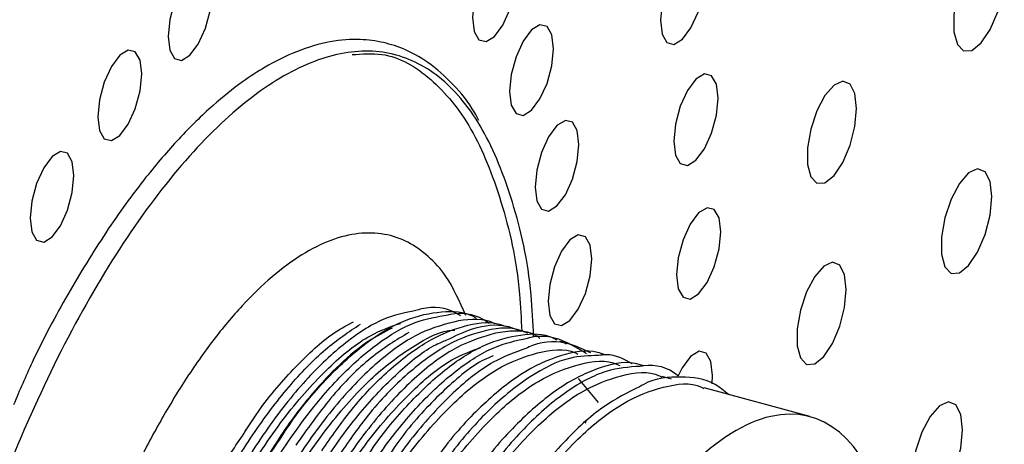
# Paper-space layout '_Trimétrica' of a CAD drawing. Header units: inches. Extents: x -0.7 to 5.4, y -6.5 to 5.
# Tile 6 of 9: x 2.405 to 4.038, y -0.354 to 0.351. Entities that reach past the tile are written whole.
import ezdxf

# ---------------------------------------------------------------- set-up
doc = ezdxf.new("R2010")
doc.units = ezdxf.units.IN
doc.header["$MEASUREMENT"] = 0

psp = doc.layouts.new('_Trimétrica')

# ---------------------------------------------------------------- linework, layer by layer
at = {"color": 7, "linetype": 'Continuous', "lineweight": 25}
for p, q in [((3.2643, -0.1749), (3.2679, -0.178)), ((3.3648, -0.284), (3.3318, -0.2447)), ((3.486, -0.2453), (3.4706, -0.2411)), ((3.7156, -0.3077), (3.5402, -0.26)), ((2.7801, -0.3294), (2.7785, -0.3317))]:
    psp.add_line(p, q, dxfattribs=at)
at = {"color": 7, "linetype": 'Continuous', "lineweight": 25, "flags": 128}
for points in [[(3.2289, 0.425), (3.2261, 0.4478), (3.2183, 0.4617), (3.2065, 0.4647), (3.1926, 0.4562), (3.1787, 0.4376), (3.1669, 0.4116), (3.159, 0.3823), (3.1563, 0.3541), (3.159, 0.3313), (3.1669, 0.3173), (3.1787, 0.3144), (3.1926, 0.3228), (3.2065, 0.3415), (3.2183, 0.3674), (3.2261, 0.3967), (3.2289, 0.425)], [(3.5409, 0.4213), (3.5381, 0.4443), (3.5301, 0.4584), (3.5183, 0.4614), (3.5043, 0.4528), (3.4902, 0.434), (3.4784, 0.4078), (3.4704, 0.3783), (3.4676, 0.3498), (3.4704, 0.3268), (3.4784, 0.3127), (3.4902, 0.3098), (3.5043, 0.3183), (3.5183, 0.3371), (3.5301, 0.3633), (3.5381, 0.3928), (3.5409, 0.4213)], [(4.0378, 0.4264), (4.035, 0.4516), (4.0268, 0.4678), (4.0145, 0.4729), (3.9996, 0.4661), (3.9842, 0.4485), (3.9704, 0.4223), (3.96, 0.3912), (3.9544, 0.3592), (3.9544, 0.3308), (3.96, 0.3098), (3.9704, 0.299), (3.9842, 0.2998), (3.9996, 0.3123), (4.0145, 0.3345), (4.0268, 0.3637), (4.035, 0.3958), (4.0378, 0.4264)], [(2.724, 0.3939), (2.7213, 0.4167), (2.7134, 0.4307), (2.7016, 0.4337), (2.6877, 0.4252), (2.6738, 0.4065), (2.662, 0.3806), (2.6542, 0.3513), (2.6514, 0.3231), (2.6542, 0.3002), (2.662, 0.2863), (2.6738, 0.2833), (2.6877, 0.2918), (2.7016, 0.3104), (2.7134, 0.3364), (2.7213, 0.3657), (2.724, 0.3939)], [(3.2903, 0.3026), (3.2876, 0.3255), (3.2797, 0.3394), (3.2679, 0.3424), (3.254, 0.3339), (3.2401, 0.3153), (3.2284, 0.2893), (3.2205, 0.26), (3.2177, 0.2318), (3.2205, 0.2089), (3.2284, 0.195), (3.2401, 0.192), (3.254, 0.2005), (3.2679, 0.2192), (3.2797, 0.2451), (3.2876, 0.2744), (3.2903, 0.3026)], [(2.6078, 0.2607), (2.605, 0.2835), (2.5971, 0.2975), (2.5854, 0.3004), (2.5715, 0.2919), (2.5576, 0.2733), (2.5458, 0.2473), (2.5379, 0.218), (2.5352, 0.1898), (2.5379, 0.167), (2.5458, 0.153), (2.5576, 0.1501), (2.5715, 0.1586), (2.5854, 0.1772), (2.5971, 0.2031), (2.605, 0.2325), (2.6078, 0.2607)], [(3.5632, 0.2206), (3.5605, 0.2436), (3.5525, 0.2577), (3.5406, 0.2607), (3.5266, 0.2521), (3.5126, 0.2333), (3.5007, 0.2071), (3.4928, 0.1776), (3.49, 0.1491), (3.4928, 0.1261), (3.5007, 0.1121), (3.5126, 0.1091), (3.5266, 0.1176), (3.5406, 0.1364), (3.5525, 0.1626), (3.5605, 0.1921), (3.5632, 0.2206)], [(3.7927, 0.2036), (3.7899, 0.2281), (3.782, 0.2439), (3.77, 0.2488), (3.7555, 0.2423), (3.7405, 0.2251), (3.727, 0.1996), (3.7168, 0.1692), (3.7114, 0.1381), (3.7114, 0.1104), (3.7168, 0.0899), (3.727, 0.0794), (3.7405, 0.0802), (3.7555, 0.0923), (3.77, 0.114), (3.782, 0.1424), (3.7899, 0.1737), (3.7927, 0.2036)], [(3.3325, 0.1439), (3.3298, 0.1667), (3.3219, 0.1806), (3.3101, 0.1836), (3.2962, 0.1751), (3.2823, 0.1565), (3.2705, 0.1305), (3.2627, 0.1012), (3.2599, 0.073), (3.2627, 0.0502), (3.2705, 0.0362), (3.2823, 0.0333), (3.2962, 0.0417), (3.3101, 0.0604), (3.3219, 0.0863), (3.3298, 0.1156), (3.3325, 0.1439)], [(2.4955, 0.0924), (2.4927, 0.1152), (2.4849, 0.1292), (2.4731, 0.1321), (2.4592, 0.1236), (2.4453, 0.105), (2.4335, 0.0791), (2.4256, 0.0497), (2.4229, 0.0215), (2.4256, -0.0013), (2.4335, -0.0152), (2.4453, -0.0182), (2.4592, -0.0097), (2.4731, 0.0089), (2.4849, 0.0349), (2.4927, 0.0642), (2.4955, 0.0924)], [(4.0169, 0.0572), (4.0141, 0.0823), (4.0059, 0.0985), (3.9936, 0.1036), (3.9787, 0.0969), (3.9633, 0.0792), (3.9495, 0.053), (3.9391, 0.0219), (3.9335, -0.01), (3.9335, -0.0384), (3.9391, -0.0594), (3.9495, -0.0703), (3.9633, -0.0694), (3.9787, -0.057), (3.9936, -0.0347), (4.0059, -0.0056), (4.0141, 0.0265), (4.0169, 0.0572)], [(3.5677, -0.0012), (3.565, 0.0218), (3.557, 0.0359), (3.5451, 0.0389), (3.5311, 0.0303), (3.5171, 0.0116), (3.5052, -0.0146), (3.4973, -0.0442), (3.4945, -0.0726), (3.4973, -0.0956), (3.5052, -0.1097), (3.5171, -0.1127), (3.5311, -0.1041), (3.5451, -0.0853), (3.557, -0.0592), (3.565, -0.0296), (3.5677, -0.0012)], [(3.354, -0.046), (3.3512, -0.0232), (3.3433, -0.0092), (3.3316, -0.0062), (3.3177, -0.0147), (3.3038, -0.0334), (3.292, -0.0593), (3.2841, -0.0886), (3.2814, -0.1169), (3.2841, -0.1397), (3.292, -0.1536), (3.3038, -0.1566), (3.3177, -0.1481), (3.3316, -0.1295), (3.3433, -0.1035), (3.3512, -0.0742), (3.354, -0.046)], [(3.7757, -0.0968), (3.7729, -0.0723), (3.765, -0.0565), (3.753, -0.0515), (3.7385, -0.0581), (3.7235, -0.0753), (3.71, -0.1008), (3.6998, -0.1312), (3.6944, -0.1623), (3.6944, -0.19), (3.6998, -0.2104), (3.71, -0.221), (3.7235, -0.2202), (3.7385, -0.2081), (3.753, -0.1864), (3.765, -0.1579), (3.7729, -0.1267), (3.7757, -0.0968)], [(3.5535, -0.2532), (3.5543, -0.2393), (3.5515, -0.2162), (3.5435, -0.2022), (3.5317, -0.1992), (3.5177, -0.2078), (3.5036, -0.2265), (3.4969, -0.2398)], [(3.9686, -0.3295), (3.9657, -0.3044), (3.9576, -0.2882), (3.9453, -0.2831), (3.9304, -0.2899), (3.915, -0.3075), (3.9012, -0.3337), (3.8907, -0.3648), (3.8852, -0.3967), (3.8852, -0.4251), (3.8907, -0.4462), (3.9012, -0.457), (3.915, -0.4561), (3.9304, -0.4437), (3.9453, -0.4214), (3.9576, -0.3923), (3.9657, -0.3602), (3.9686, -0.3295)], [(3.3431, -0.3186), (3.3433, -0.3179), (3.3449, -0.3134)]]:
    psp.add_lwpolyline(points, dxfattribs=at)
at = {"color": 7, "linetype": 'Continuous', "lineweight": 25}
for points, knots in [([(3.1664, 0.1836), (3.1642, 0.1879), (3.1523, 0.2117), (3.1245, 0.2441), (3.0845, 0.2808), (3.0434, 0.3029), (3.0037, 0.315), (2.9617, 0.3194), (2.913, 0.3145), (2.8617, 0.2982), (2.815, 0.2745), (2.7713, 0.2459), (2.7234, 0.2076), (2.6698, 0.1551), (2.6101, 0.0854), (2.5482, 0.0002), (2.4852, -0.1037), (2.4332, -0.1988), (2.4055, -0.2642), (2.3955, -0.2879)], [0, 0, 0, 0, 0.014308, 0.078854, 0.145296, 0.205968, 0.253765, 0.303862, 0.366922, 0.434469, 0.486512, 0.530298, 0.587214, 0.653783, 0.717808, 0.798089, 0.876965, 0.955509, 1, 1, 1, 1]), ([(3.2574, -0.1746), (3.2564, -0.1514), (3.2525, -0.0668), (3.2247, 0.0524), (3.1755, 0.1751), (3.1078, 0.2583), (3.0259, 0.3006), (2.9325, 0.3), (2.8313, 0.2566), (2.7262, 0.172), (2.6211, 0.0494), (2.5202, -0.1063), (2.4274, -0.2892), (2.346, -0.4924), (2.2797, -0.7078), (2.2293, -0.9281), (2.2121, -1.0699), (2.2035, -1.1407)], [0, 0, 0, 0, 0.0263, 0.09585, 0.1654, 0.23495, 0.3045, 0.37405, 0.4436, 0.51315, 0.5827, 0.65225, 0.7218, 0.79135, 0.8609, 0.93045, 1, 1, 1, 1]), ([(2.9565, 0.2928), (2.9733, 0.294), (3.0213, 0.2976), (3.089, 0.2568), (3.1568, 0.1757), (3.2056, 0.0529), (3.2331, -0.0634), (3.2369, -0.1451), (3.2378, -0.1659)], [0, 0, 0, 0, 0.109576, 0.314779, 0.519982, 0.725185, 0.930388, 1, 1, 1, 1]), ([(3.1449, -0.1399), (3.1347, -0.1167), (3.1172, -0.0769), (3.083, -0.0405), (3.049, -0.0163), (3.0102, -0.0033), (2.9676, -0.002), (2.9216, -0.0133), (2.8734, -0.0374), (2.824, -0.0739), (2.7746, -0.1217), (2.7263, -0.1794), (2.6801, -0.2453), (2.6367, -0.3172), (2.5848, -0.4163), (2.5296, -0.5445), (2.4782, -0.6979), (2.4422, -0.8392), (2.4182, -0.9648), (2.4095, -1.0408), (2.4055, -1.0764)], [0, 0, 0, 0, 0.063516, 0.109273, 0.156683, 0.205503, 0.255436, 0.306142, 0.357241, 0.408341, 0.459046, 0.50898, 0.5578, 0.60521, 0.650967, 0.736724, 0.814391, 0.883858, 0.945508, 1, 1, 1, 1]), ([(3.1361, -0.1405), (3.134, -0.1391), (3.1151, -0.1268), (3.0897, -0.1236), (3.0654, -0.1308), (3.0622, -0.1317)], [0, 0, 0, 0, 0.096576, 0.881303, 1, 1, 1, 1]), ([(3.0622, -0.1317), (3.0443, -0.1353), (3.0057, -0.1432), (2.9422, -0.1851), (2.8748, -0.2495), (2.8082, -0.3356), (2.7454, -0.4393), (2.6881, -0.5572), (2.638, -0.6856), (2.5969, -0.82), (2.5663, -0.9556), (2.5468, -1.0881), (2.5392, -1.2132), (2.5437, -1.3261), (2.5602, -1.4228), (2.5865, -1.5011), (2.6124, -1.5346), (2.6249, -1.5509)], [0, 0, 0, 0, 0.057814, 0.125095, 0.192269, 0.260298, 0.328034, 0.39492, 0.462731, 0.530729, 0.597797, 0.665197, 0.733259, 0.800827, 0.867776, 0.935703, 1, 1, 1, 1]), ([(2.6699, -1.5668), (2.6674, -1.5648), (2.6506, -1.5518), (2.6273, -1.5077), (2.6014, -1.4354), (2.5861, -1.3445), (2.5809, -1.2399), (2.5863, -1.1246), (2.6019, -1.002), (2.6277, -0.8753), (2.6629, -0.7485), (2.7063, -0.6257), (2.7567, -0.5102), (2.813, -0.405), (2.8734, -0.314), (2.9359, -0.2395), (2.999, -0.184), (3.0601, -0.1479), (3.0976, -0.1419), (3.1156, -0.139)], [0, 0, 0, 0, 0.011091, 0.0734, 0.134841, 0.196952, 0.259488, 0.321521, 0.382998, 0.445359, 0.507826, 0.569484, 0.631276, 0.693778, 0.756068, 0.817501, 0.879637, 0.942172, 1, 1, 1, 1]), ([(2.8361, -0.3468), (2.8437, -0.335), (2.871, -0.2926), (2.9211, -0.2359), (2.9841, -0.1795), (3.0465, -0.1438), (3.1048, -0.1318), (3.1437, -0.1326), (3.1608, -0.1434), (3.1621, -0.1443)], [0, 0, 0, 0, 0.070331, 0.251777, 0.435301, 0.619999, 0.803135, 0.984756, 1, 1, 1, 1]), ([(3.1156, -0.139), (3.1169, -0.1386), (3.1377, -0.1336), (3.1611, -0.1377), (3.1803, -0.1501), (3.1838, -0.1524)], [0, 0, 0, 0, 0.052539, 0.826002, 1, 1, 1, 1]), ([(3.1938, -0.1539), (3.1932, -0.1536), (3.1754, -0.1436), (3.1539, -0.1463), (3.1331, -0.1489)], [0, 0, 0, 0, 0.030178, 1, 1, 1, 1]), ([(2.6892, -1.5909), (2.6843, -1.5908), (2.6656, -1.5903), (2.6365, -1.575), (2.6031, -1.545), (2.5753, -1.5007), (2.5531, -1.4442), (2.5373, -1.3762), (2.528, -1.2982), (2.5256, -1.2116), (2.5301, -1.1182), (2.5414, -1.0197), (2.5594, -0.918), (2.5837, -0.8152), (2.6139, -0.7133), (2.6494, -0.6141), (2.6899, -0.519), (2.7373, -0.4249), (2.7915, -0.3354), (2.8513, -0.2564), (2.9117, -0.1933), (2.951, -0.1671), (2.9703, -0.1542)], [0, 0, 0, 0, 0.017238, 0.067006, 0.116776, 0.166545, 0.216314, 0.266082, 0.315851, 0.365621, 0.41539, 0.465158, 0.514926, 0.564696, 0.614465, 0.664235, 0.714003, 0.764761, 0.824323, 0.883738, 0.943151, 1, 1, 1, 1]), ([(2.5829, -0.9376), (2.5934, -0.8904), (2.6144, -0.7956), (2.6607, -0.6552), (2.7156, -0.5233), (2.7782, -0.4045), (2.8463, -0.303), (2.9169, -0.2242), (2.9815, -0.1718), (3.0202, -0.1586), (3.0366, -0.153)], [0, 0, 0, 0, 0.128855, 0.259211, 0.388555, 0.516971, 0.647227, 0.776973, 0.905168, 1, 1, 1, 1]), ([(3.1331, -0.1489), (3.112, -0.1541), (3.0699, -0.1646), (3.0028, -0.2113), (2.9354, -0.2788), (2.8692, -0.3674), (2.807, -0.4732), (2.7506, -0.5927), (2.7016, -0.7222), (2.6618, -0.8571), (2.6327, -0.9925), (2.6148, -1.1242), (2.6087, -1.2479), (2.6148, -1.359), (2.6329, -1.4532), (2.6594, -1.5262), (2.6843, -1.5559), (2.6955, -1.5694)], [0, 0, 0, 0, 0.067875, 0.13485, 0.202064, 0.269984, 0.337457, 0.404249, 0.472015, 0.539813, 0.606635, 0.674053, 0.741978, 0.809258, 0.876177, 0.944032, 1, 1, 1, 1]), ([(2.7801, -0.3314), (2.7859, -0.3223), (2.8112, -0.2824), (2.8592, -0.2276), (2.9138, -0.1747), (2.9466, -0.1568), (2.9588, -0.1502)], [0, 0, 0, 0, 0.10092, 0.445257, 0.794458, 1, 1, 1, 1]), ([(3.0228, -0.1608), (3.0097, -0.1676), (2.9814, -0.182), (2.9366, -0.2193), (2.8898, -0.2689), (2.8436, -0.3289), (2.8142, -0.3768), (2.7995, -0.4008)], [0, 0, 0, 0, 0.1787496, 0.3840622, 0.5893748, 0.7946874, 1, 1, 1, 1]), ([(2.9062, -0.3642), (2.9224, -0.341), (2.9587, -0.2891), (3.0177, -0.2283), (3.0808, -0.1803), (3.1414, -0.1556), (3.1852, -0.1484), (3.2063, -0.1563), (3.2105, -0.1579)], [0, 0, 0, 0, 0.158263, 0.355033, 0.55458, 0.754127, 0.950897, 1, 1, 1, 1]), ([(3.2476, -0.1699), (3.2449, -0.1685), (3.2246, -0.158), (3.1798, -0.1623), (3.1157, -0.1846), (3.0486, -0.2339), (2.987, -0.2964), (2.9495, -0.3508), (2.9336, -0.3738)], [0, 0, 0, 0, 0.031813, 0.237134, 0.44269, 0.645312, 0.849518, 1, 1, 1, 1]), ([(3.1138, -0.1804), (3.1281, -0.1736), (3.1626, -0.157), (3.2043, -0.1529), (3.2292, -0.1627), (3.2372, -0.1659)], [0, 0, 0, 0, 0.323026, 0.780574, 1, 1, 1, 1]), ([(3.2647, -0.175), (3.2613, -0.1732), (3.2403, -0.1621), (3.2153, -0.166), (3.1945, -0.1692)], [0, 0, 0, 0, 0.163695, 1, 1, 1, 1]), ([(2.6526, -0.9565), (2.663, -0.9093), (2.6841, -0.8145), (2.7303, -0.6741), (2.7853, -0.5422), (2.8479, -0.4233), (2.9159, -0.3222), (2.9867, -0.242), (3.0568, -0.1897), (3.1044, -0.1642), (3.126, -0.1643), (3.1267, -0.1643)], [0, 0, 0, 0, 0.1239854, 0.2494146, 0.3738704, 0.4974335, 0.6227659, 0.7476084, 0.8709588, 0.9960974, 1, 1, 1, 1]), ([(3.1945, -0.1692), (3.1731, -0.1755), (3.1307, -0.1882), (3.0635, -0.238), (2.9961, -0.3083), (2.9303, -0.3995), (2.8687, -0.5074), (2.8132, -0.6284), (2.7654, -0.7589), (2.727, -0.8941), (2.6993, -1.0293), (2.6829, -1.1602), (2.6785, -1.2824), (2.6861, -1.3916), (2.7058, -1.4832), (2.7321, -1.5507), (2.7557, -1.5767), (2.7653, -1.5873)], [0, 0, 0, 0, 0.0684592, 0.1359416, 0.2039516, 0.2725207, 0.3404845, 0.4079994, 0.476478, 0.5448319, 0.6122244, 0.6804138, 0.7489612, 0.8167045, 0.8844113, 0.9529522, 1, 1, 1, 1]), ([(2.8016, -1.5963), (2.7912, -1.5827), (2.7686, -1.5532), (2.744, -1.4842), (2.7269, -1.3964), (2.7203, -1.2934), (2.7241, -1.1794), (2.7383, -1.0577), (2.7627, -0.9314), (2.7966, -0.8043), (2.8389, -0.6807), (2.8884, -0.5639), (2.944, -0.4571), (3.0039, -0.3639), (3.0662, -0.2869), (3.1293, -0.2286), (3.1908, -0.1895), (3.2288, -0.1815), (3.2472, -0.1776)], [0, 0, 0, 0, 0.053469, 0.116271, 0.179549, 0.243394, 0.306861, 0.369578, 0.433155, 0.496977, 0.560099, 0.623022, 0.68679, 0.750477, 0.813261, 0.876568, 0.940416, 1, 1, 1, 1]), ([(3.0504, -0.1682), (3.0297, -0.1809), (2.9869, -0.207), (2.9231, -0.2709), (2.8824, -0.3281), (2.8632, -0.3549)], [0, 0, 0, 0, 0.333689, 0.687859, 1, 1, 1, 1]), ([(2.9758, -0.3834), (2.9804, -0.3761), (3.0046, -0.3378), (3.0514, -0.2835), (3.1143, -0.224), (3.177, -0.1854), (3.236, -0.1702), (3.2761, -0.1691), (3.2941, -0.1794), (3.2961, -0.1805)], [0, 0, 0, 0, 0.043522, 0.228876, 0.415776, 0.604271, 0.791568, 0.976742, 1, 1, 1, 1]), ([(3.2472, -0.1776), (3.2484, -0.1772), (3.2692, -0.1711), (3.3031, -0.1772), (3.3319, -0.1948), (3.3449, -0.2028)], [0, 0, 0, 0, 0.032603, 0.562748, 1, 1, 1, 1]), ([(2.7161, -1.5579), (2.7054, -1.5383), (2.6841, -1.4991), (2.6634, -1.4169), (2.6521, -1.3203), (2.6516, -1.2105), (2.6613, -1.0917), (2.6814, -0.967), (2.7114, -0.8396), (2.7502, -0.7141), (2.7967, -0.594), (2.8498, -0.4825), (2.9082, -0.383), (2.9697, -0.2986), (3.0325, -0.2331), (3.0813, -0.1933), (3.1077, -0.1828), (3.1138, -0.1804)], [0, 0, 0, 0, 0.069373, 0.138732, 0.209078, 0.279454, 0.348864, 0.418625, 0.4891, 0.559245, 0.628481, 0.698602, 0.769082, 0.838878, 0.90826, 0.978622, 1, 1, 1, 1]), ([(2.7222, -0.9754), (2.7327, -0.9283), (2.7537, -0.8334), (2.8, -0.6931), (2.8549, -0.5611), (2.9175, -0.4423), (2.9856, -0.3408), (3.0562, -0.2622), (3.1188, -0.211), (3.1555, -0.1983), (3.17, -0.1933)], [0, 0, 0, 0, 0.130314, 0.262146, 0.392955, 0.522826, 0.654556, 0.785771, 0.915418, 1, 1, 1, 1]), ([(3.2446, -0.1946), (3.2268, -0.2009), (3.1877, -0.2148), (3.1241, -0.2652), (3.0568, -0.3383), (2.9914, -0.4319), (2.9306, -0.5417), (2.876, -0.6643), (2.8293, -0.7957), (2.7923, -0.9312), (2.7661, -1.066), (2.7512, -1.1961), (2.7485, -1.3167), (2.7577, -1.4238), (2.7788, -1.5131), (2.8071, -1.5793), (2.8324, -1.6043), (2.8432, -1.615)], [0, 0, 0, 0, 0.057162, 0.125072, 0.193734, 0.262802, 0.331107, 0.399268, 0.468311, 0.537071, 0.604956, 0.673771, 0.742791, 0.810875, 0.879267, 0.948345, 1, 1, 1, 1]), ([(2.7918, -0.9943), (2.8023, -0.9472), (2.8233, -0.8523), (2.8696, -0.712), (2.9245, -0.5801), (2.9872, -0.4612), (3.0552, -0.3599), (3.1259, -0.2806), (3.1967, -0.2251), (3.2643, -0.1993), (3.3099, -0.1932), (3.3297, -0.2034), (3.331, -0.2041)], [0, 0, 0, 0, 0.109716, 0.220709, 0.330841, 0.440183, 0.551091, 0.661565, 0.770719, 0.881455, 0.992187, 1, 1, 1, 1]), ([(3.3522, -0.2021), (3.3405, -0.1965), (3.311, -0.1823), (3.2738, -0.1816), (3.2483, -0.1929), (3.2446, -0.1946)], [0, 0, 0, 0, 0.36079, 0.907083, 1, 1, 1, 1]), ([(3.3117, -0.1875), (3.3085, -0.1853), (3.3052, -0.1831), (3.3013, -0.1833), (3.3012, -0.1833)], [0, 0, 0, 0, 0.983862, 1, 1, 1, 1]), ([(3.3651, -0.2064), (3.3493, -0.2067), (3.3133, -0.2074), (3.252, -0.2382), (3.1848, -0.2922), (3.1176, -0.3687), (3.0527, -0.4646), (2.9926, -0.5764), (2.939, -0.7003), (2.8934, -0.8326), (2.8578, -0.9682), (2.833, -1.1027), (2.8198, -1.2318), (2.8186, -1.3508), (2.8295, -1.4557), (2.852, -1.5427), (2.8842, -1.6103), (2.9133, -1.6358), (2.9275, -1.6482)], [0, 0, 0, 0, 0.050238, 0.113922, 0.176762, 0.240435, 0.304341, 0.36741, 0.430673, 0.494615, 0.558151, 0.621027, 0.684819, 0.748654, 0.811573, 0.87503, 0.93898, 1, 1, 1, 1]), ([(3.1903, -0.2071), (3.1854, -0.209), (3.1593, -0.2193), (3.1092, -0.2624), (3.0507, -0.3224), (3.0163, -0.3737), (3.0034, -0.393)], [0, 0, 0, 0, 0.07995, 0.431484, 0.786905, 1, 1, 1, 1]), ([(3.3758, -0.2054), (3.3717, -0.2038), (3.3493, -0.1951), (3.3023, -0.2041), (3.2372, -0.2331), (3.17, -0.2888), (3.1143, -0.3489), (3.0829, -0.397), (3.0728, -0.4123)], [0, 0, 0, 0, 0.048322, 0.262516, 0.475979, 0.686616, 0.900045, 1, 1, 1, 1]), ([(3.421, -0.2199), (3.4074, -0.2125), (3.39, -0.2029), (3.3696, -0.2058), (3.3651, -0.2064)], [0, 0, 0, 0, 0.783285, 1, 1, 1, 1]), ([(2.8615, -1.0133), (2.8719, -0.9661), (2.893, -0.8713), (2.9393, -0.7309), (2.9942, -0.599), (3.0568, -0.4801), (3.1248, -0.3788), (3.1955, -0.2995), (3.2663, -0.244), (3.3339, -0.2183), (3.3796, -0.2121), (3.3993, -0.2224), (3.4006, -0.223)], [0, 0, 0, 0, 0.109716, 0.220709, 0.330841, 0.440183, 0.551091, 0.661565, 0.770719, 0.881455, 0.992187, 1, 1, 1, 1]), ([(3.4338, -0.2243), (3.4154, -0.2256), (3.3768, -0.2283), (3.3127, -0.263), (3.2454, -0.3201), (3.1783, -0.3994), (3.114, -0.4976), (3.0547, -0.6112), (3.002, -0.7365), (2.9577, -0.8695), (2.9235, -1.0052), (2.9002, -1.1392), (2.8886, -1.2672), (2.889, -1.3847), (2.9016, -1.487), (2.9246, -1.5723), (2.9486, -1.6111), (2.9604, -1.6303)], [0, 0, 0, 0, 0.060911, 0.128251, 0.194837, 0.262383, 0.330021, 0.396698, 0.463871, 0.531611, 0.598769, 0.665456, 0.733101, 0.800638, 0.867219, 0.934572, 1, 1, 1, 1]), ([(3.4398, -0.2234), (3.4349, -0.2219), (3.4115, -0.2142), (3.3634, -0.2256), (3.2979, -0.2579), (3.2306, -0.3168), (3.1779, -0.3754), (3.1495, -0.4199), (3.1424, -0.4311)], [0, 0, 0, 0, 0.0570249, 0.2758628, 0.493459, 0.7086193, 0.9268806, 1, 1, 1, 1]), ([(3.4973, -0.2404), (3.4968, -0.24), (3.4803, -0.2261), (3.4585, -0.2203), (3.4359, -0.224), (3.4338, -0.2243)], [0, 0, 0, 0, 0.030943, 0.910499, 1, 1, 1, 1]), ([(2.9311, -1.0322), (2.9416, -0.985), (2.9626, -0.8902), (3.0089, -0.7499), (3.0638, -0.6179), (3.1264, -0.4991), (3.1945, -0.3977), (3.2651, -0.3184), (3.336, -0.2629), (3.4036, -0.2372), (3.4492, -0.2311), (3.469, -0.2413), (3.4703, -0.242)], [0, 0, 0, 0, 0.109716, 0.220709, 0.330841, 0.440183, 0.551091, 0.661565, 0.770719, 0.881455, 0.992187, 1, 1, 1, 1]), ([(3.5803, -0.2709), (3.5732, -0.2649), (3.5499, -0.2455), (3.502, -0.2404), (3.4591, -0.243), (3.435, -0.2569), (3.4331, -0.2581)], [0, 0, 0, 0, 0.175339, 0.568413, 0.965076, 1, 1, 1, 1]), ([(3.4331, -0.2581), (3.4132, -0.2679), (3.3717, -0.2884), (3.306, -0.3488), (3.2392, -0.4303), (3.1754, -0.5309), (3.1169, -0.6462), (3.0652, -0.7728), (3.0222, -0.9065), (2.9894, -1.0422), (2.9676, -1.1757), (2.9576, -1.3026), (2.9597, -1.4181), (2.9736, -1.5188), (2.9992, -1.6001), (3.0286, -1.6548), (3.0524, -1.6722), (3.0606, -1.6783)], [0, 0, 0, 0, 0.063022, 0.131621, 0.201215, 0.270746, 0.339282, 0.408557, 0.478258, 0.547205, 0.615972, 0.685641, 0.75504, 0.823544, 0.892977, 0.962632, 1, 1, 1, 1]), ([(3.0007, -1.0511), (3.0112, -1.004), (3.0322, -0.9091), (3.0785, -0.7688), (3.1334, -0.6369), (3.1961, -0.518), (3.2641, -0.4167), (3.3347, -0.3374), (3.4055, -0.2819), (3.4731, -0.2561), (3.5188, -0.25), (3.5386, -0.2602), (3.5399, -0.2609)], [0, 0, 0, 0, 0.109703, 0.220684, 0.330804, 0.440134, 0.551029, 0.661491, 0.770632, 0.881355, 0.992076, 1, 1, 1, 1]), ([(3.8429, -0.9549), (3.8778, -0.7633), (3.8771, -0.5875), (3.805, -0.3446), (3.7365, -0.2875), (3.5649, -0.3271), (3.4688, -0.4222), (3.2982, -0.7211), (3.2308, -0.9126), (3.196, -1.1042)], [0, 0, 0, 0, 0.25, 0.25, 0.5, 0.5, 0.75, 0.75, 1, 1, 1, 1]), ([(2.5153, -1.2892), (2.5138, -1.2693), (2.5097, -1.2158), (2.5146, -1.1158), (2.529, -0.9942), (2.5541, -0.8674), (2.5884, -0.7406), (2.631, -0.6173), (2.6809, -0.5013), (2.7312, -0.4038), (2.7658, -0.3525), (2.7801, -0.3314)], [0, 0, 0, 0, 0.071426, 0.191356, 0.311028, 0.43227, 0.553305, 0.672624, 0.793023, 0.914398, 1, 1, 1, 1]), ([(2.571, -1.3032), (2.5694, -1.2804), (2.5656, -1.2236), (2.5715, -1.1199), (2.5868, -0.9977), (2.6127, -0.8709), (2.6479, -0.7441), (2.6913, -0.6212), (2.7418, -0.5062), (2.7906, -0.4128), (2.8235, -0.365), (2.8361, -0.3468)], [0, 0, 0, 0, 0.080975, 0.201563, 0.321069, 0.442294, 0.563726, 0.683585, 0.803703, 0.925203, 1, 1, 1, 1]), ([(2.8357, -0.345), (2.8348, -0.3463), (2.8329, -0.3491), (2.831, -0.3518), (2.8301, -0.3532)], [0, 0, 0, 0, 0.500003, 1, 1, 1, 1])]:
    psp.add_open_spline(points, degree=3, knots=knots, dxfattribs=at)

doc.saveas('drawing.dxf')
